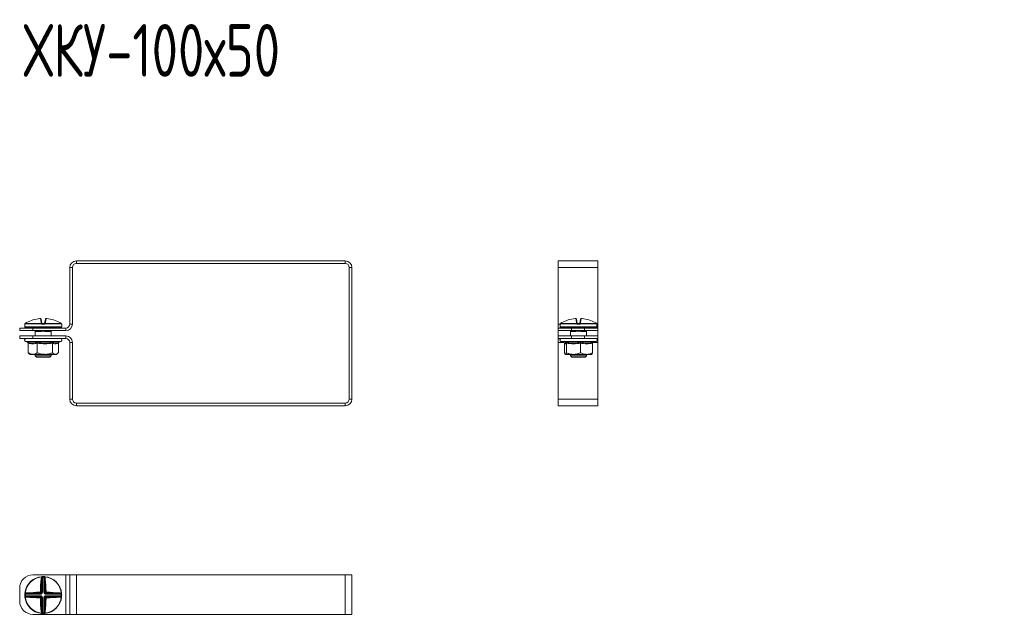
# Model space of a CAD drawing. Header units: millimetres. Extents: x -3 to 1620, y -915 to 295.
# Tile 2 of 11: x -2 to 372, y -615 to -389. Entities that reach past the tile are written whole.
import ezdxf

# ---------------------------------------------------------------- set-up
doc = ezdxf.new("R2010")
doc.units = ezdxf.units.MM
doc.styles.add('SLDTEXTSTYLE0', font='TXT', dxfattribs={"width": 0.7, "bigfont": 'bigfont'})

msp = doc.modelspace()

# ---------------------------------------------------------------- linework, layer by layer
at = {"color": 7, "linetype": 'Continuous', "lineweight": 15}
for p, q in [((19.62, -480.45), (19.62, -481.45)), ((19.62, -480.45), (121.62, -480.45)), ((19.62, -481.45), (121.62, -481.45)), ((121.62, -481.45), (121.62, -480.45)), ((217.42, -480.45), (202.42, -480.45)), ((202.42, -482.95), (202.42, -480.45)), ((217.42, -482.95), (217.42, -480.45)), ((17.12, -504.45), (17.12, -482.95)), ((18.12, -482.95), (17.12, -482.95)), ((18.12, -504.45), (18.12, -482.95)), ((124.12, -482.95), (123.12, -482.95)), ((123.12, -482.95), (123.12, -532.95)), ((124.12, -482.95), (124.12, -532.95)), ((217.42, -482.95), (202.42, -482.95)), ((202.42, -504.45), (202.42, -482.95)), ((217.42, -504.45), (217.42, -482.95)), ((6.25, -503.91), (5.99, -502.4)), ((6.25, -502.6), (6.51, -504.08)), ((7.59, -504.08), (7.85, -502.6)), ((8.11, -502.4), (7.85, -503.91)), ((209.3, -503.91), (209.03, -502.4)), ((209.3, -502.6), (209.56, -504.08)), ((210.63, -504.08), (210.89, -502.6)), ((211.16, -502.4), (210.89, -503.91)), ((-1.88, -506.95), (-1.88, -505.95)), ((-1.88, -505.95), (3.12, -505.95)), ((3.12, -506.95), (-1.88, -506.95)), ((0.05, -504.54), (0.05, -505.54)), ((0.08, -504.4), (0.08, -504.4)), ((0.08, -504.4), (0.08, -504.4)), ((6.42, -504.43), (0.08, -504.43)), ((0.2, -504.21), (0.2, -504.22)), ((0.2, -504.22), (6.43, -504.22)), ((13.8, -505.79), (0.3, -505.79)), ((3.12, -505.95), (3.12, -506.95)), ((3.12, -505.95), (15.62, -505.95)), ((3.12, -506.95), (15.62, -506.95)), ((4.05, -507.14), (4.05, -508.95)), ((4.09, -505.95), (4.09, -505.79)), ((6.01, -507.24), (4.23, -507.24)), ((5.24, -506.99), (4.35, -506.99)), ((5.44, -506.99), (5.24, -506.99)), ((7.35, -504.54), (6.75, -504.54)), ((6.76, -504.29), (7.34, -504.29)), ((7.66, -504.22), (13.9, -504.22)), ((14.02, -504.43), (7.68, -504.43)), ((9.87, -507.24), (8.09, -507.24)), ((9.75, -506.99), (8.86, -506.99)), ((10.01, -505.95), (10.01, -505.79)), ((10.05, -508.95), (10.05, -507.14)), ((13.9, -504.22), (13.9, -504.21)), ((14.02, -504.4), (14.02, -504.43)), ((14.05, -505.54), (14.05, -504.54)), ((15.62, -506.95), (15.62, -505.95)), ((17.12, -504.45), (18.12, -504.45)), ((202.42, -505.95), (202.42, -504.45)), ((202.42, -506.95), (202.42, -505.95)), ((202.42, -505.95), (207.42, -505.95)), ((207.42, -506.95), (202.42, -506.95)), ((202.42, -506.95), (202.42, -508.95)), ((203.1, -504.54), (203.1, -505.54)), ((209.47, -504.43), (203.12, -504.43)), ((203.13, -504.4), (203.13, -504.4)), ((203.25, -504.21), (203.24, -504.22)), ((203.24, -504.22), (209.48, -504.22)), ((216.85, -505.79), (203.35, -505.79)), ((207.1, -507.14), (207.1, -508.95)), ((207.14, -505.79), (207.14, -505.95)), ((209.06, -507.24), (207.28, -507.24)), ((208.29, -506.99), (207.4, -506.99)), ((207.42, -505.95), (207.42, -506.95)), ((212.42, -505.95), (207.42, -505.95)), ((212.42, -506.95), (207.42, -506.95)), ((208.49, -506.99), (208.29, -506.99)), ((210.4, -504.54), (209.8, -504.54)), ((209.81, -504.29), (210.39, -504.29)), ((210.71, -504.22), (216.95, -504.22)), ((217.07, -504.43), (210.72, -504.43)), ((212.91, -507.24), (211.13, -507.24)), ((212.8, -506.99), (211.91, -506.99)), ((212.42, -506.95), (212.42, -505.95)), ((212.42, -505.95), (217.42, -505.95)), ((217.42, -506.95), (212.42, -506.95)), ((213.05, -505.79), (213.05, -505.95)), ((213.1, -508.95), (213.1, -507.14)), ((216.95, -504.22), (216.94, -504.21)), ((217.07, -504.4), (217.07, -504.43)), ((217.1, -505.54), (217.1, -504.54)), ((217.42, -505.95), (217.42, -504.45)), ((217.42, -505.95), (217.42, -506.95)), ((217.42, -506.95), (217.42, -508.95)), ((-1.88, -509.95), (-1.88, -508.95)), ((-1.88, -508.95), (3.12, -508.95)), ((3.12, -509.95), (-1.88, -509.95)), ((0.32, -511.05), (1.13, -511.35)), ((3.12, -508.95), (3.12, -509.95)), ((15.62, -508.95), (3.12, -508.95)), ((15.62, -509.95), (3.12, -509.95)), ((12.75, -511.43), (13.78, -511.05)), ((15.62, -509.95), (15.62, -508.95)), ((17.12, -532.95), (17.12, -511.45)), ((18.12, -511.45), (17.12, -511.45)), ((18.12, -532.95), (18.12, -511.45)), ((202.42, -509.95), (202.42, -508.95)), ((202.42, -508.95), (207.42, -508.95)), ((207.42, -509.95), (202.42, -509.95)), ((202.42, -511.45), (202.42, -509.95)), ((202.42, -532.95), (202.42, -511.45)), ((203.37, -511.05), (204.82, -511.58)), ((204.76, -511.56), (204.78, -511.67)), ((207.42, -508.95), (207.42, -509.95)), ((212.42, -508.95), (207.42, -508.95)), ((212.42, -509.95), (207.42, -509.95)), ((212.42, -509.95), (212.42, -508.95)), ((212.42, -508.95), (217.42, -508.95)), ((217.42, -509.95), (212.42, -509.95)), ((215.43, -511.56), (216.82, -511.05)), ((217.42, -508.95), (217.42, -509.95)), ((217.42, -511.45), (217.42, -509.95)), ((217.42, -532.95), (217.42, -511.45)), ((1.32, -511.67), (1.32, -515.35)), ((4.8, -511.67), (4.8, -515.35)), ((10.53, -511.67), (10.53, -515.35)), ((12.78, -511.67), (12.78, -515.35)), ((204.78, -511.67), (204.78, -515.35)), ((205.49, -511.67), (205.49, -515.35)), ((210.8, -511.67), (210.8, -515.35)), ((215.41, -511.67), (215.41, -515.35)), ((1.62, -515.62), (2.05, -515.95)), ((2.05, -515.95), (3.06, -515.95)), ((3.06, -515.95), (7.66, -515.95)), ((4.05, -515.95), (4.05, -516.49)), ((4.05, -516.49), (4.55, -516.99)), ((4.05, -516.49), (10.05, -516.49)), ((9.55, -516.99), (4.55, -516.99)), ((7.66, -515.95), (11.65, -515.95)), ((9.55, -516.99), (10.05, -516.49)), ((10.05, -516.49), (10.05, -515.95)), ((11.65, -515.95), (12.05, -515.95)), ((12.05, -515.95), (12.48, -515.62)), ((208.14, -515.95), (205.13, -515.95)), ((207.1, -515.95), (207.1, -516.49)), ((207.1, -516.49), (207.6, -516.99)), ((207.1, -516.49), (213.1, -516.49)), ((212.6, -516.99), (207.6, -516.99)), ((208.14, -515.95), (213.11, -515.95)), ((212.6, -516.99), (213.1, -516.49)), ((213.1, -516.49), (213.1, -515.95)), ((213.11, -515.95), (215.1, -515.95)), ((17.12, -532.95), (18.12, -532.95)), ((123.12, -532.95), (124.12, -532.95)), ((217.42, -532.95), (202.42, -532.95)), ((202.42, -535.45), (202.42, -532.95)), ((217.42, -535.45), (217.42, -532.95)), ((19.62, -534.45), (19.62, -535.45)), ((121.62, -534.45), (19.62, -534.45)), ((121.62, -535.45), (19.62, -535.45)), ((121.62, -535.45), (121.62, -534.45)), ((217.42, -535.45), (202.42, -535.45)), ((3.12, -599.67), (15.62, -599.67)), ((6.42, -600.37), (6.43, -600.49)), ((6.51, -606.31), (6.51, -601.17)), ((6.75, -600.35), (6.76, -600.6)), ((6.76, -600.6), (6.76, -606.31)), ((7.35, -600.35), (7.34, -600.6)), ((7.34, -606.31), (7.34, -600.6)), ((7.59, -601.17), (7.59, -606.31)), ((7.68, -600.37), (7.66, -600.49)), ((15.62, -614.67), (15.62, -599.67)), ((15.62, -599.67), (17.12, -599.67)), ((17.12, -614.67), (17.12, -599.67)), ((17.12, -599.67), (19.62, -599.67)), ((19.62, -614.67), (19.62, -599.67)), ((19.62, -599.67), (121.62, -599.67)), ((121.62, -614.67), (121.62, -599.67)), ((121.62, -599.67), (124.12, -599.67)), ((124.12, -614.67), (124.12, -599.67)), ((-1.88, -609.67), (-1.88, -604.67)), ((0.31, -607.05), (0.06, -607.04)), ((0.31, -607.63), (0.06, -607.64)), ((0.08, -606.72), (0.2, -606.73)), ((0.08, -607.97), (0.2, -607.96)), ((6.02, -607.05), (0.31, -607.05)), ((0.31, -607.63), (6.02, -607.63)), ((0.88, -606.81), (6.02, -606.81)), ((6.02, -607.88), (0.88, -607.88)), ((6.02, -606.81), (5.76, -606.54)), ((5.76, -608.14), (6.02, -607.88)), ((6.02, -606.81), (6.02, -607.05)), ((6.02, -607.88), (6.02, -607.63)), ((6.25, -606.05), (6.51, -606.31)), ((6.51, -608.37), (6.25, -608.63)), ((6.51, -606.31), (6.76, -606.31)), ((6.51, -613.52), (6.51, -608.37)), ((6.51, -608.37), (6.76, -608.37)), ((6.76, -608.37), (6.76, -614.09)), ((7.59, -606.31), (7.34, -606.31)), ((7.34, -608.37), (7.59, -608.37)), ((7.34, -614.09), (7.34, -608.37)), ((7.59, -606.31), (7.85, -606.05)), ((7.85, -608.63), (7.59, -608.37)), ((7.59, -608.37), (7.59, -613.52)), ((8.34, -606.54), (8.08, -606.81)), ((8.08, -606.81), (13.22, -606.81)), ((8.08, -606.81), (8.08, -607.05)), ((13.79, -607.05), (8.08, -607.05)), ((8.08, -607.63), (8.08, -607.88)), ((8.08, -607.63), (13.79, -607.63)), ((8.08, -607.88), (8.34, -608.14)), ((13.22, -607.88), (8.08, -607.88)), ((14.04, -607.04), (13.79, -607.05)), ((14.04, -607.64), (13.79, -607.63)), ((14.02, -606.72), (13.9, -606.73)), ((14.02, -607.97), (13.9, -607.96)), ((3.12, -614.67), (15.62, -614.67)), ((6.42, -614.31), (6.43, -614.19)), ((6.76, -614.09), (6.75, -614.34)), ((7.34, -614.09), (7.35, -614.34)), ((7.68, -614.31), (7.66, -614.19)), ((15.62, -614.67), (17.12, -614.67)), ((17.12, -614.67), (19.62, -614.67)), ((19.62, -614.67), (121.62, -614.67)), ((121.62, -614.67), (124.12, -614.67))]:
    msp.add_line(p, q, dxfattribs=at)
at = {"color": 8, "linetype": 'Continuous', "lineweight": 15}
for p, q in [((0.06, -504.54), (0.05, -504.54)), ((0.05, -505.54), (14.05, -505.54)), ((0.08, -504.43), (0.08, -504.4)), ((4.27, -507), (4.13, -507.03)), ((4.35, -506.99), (4.35, -506.95)), ((5.24, -506.99), (5.24, -506.95)), ((8.86, -506.99), (8.86, -506.95)), ((9.75, -506.99), (9.75, -506.95)), ((14.05, -504.54), (14.04, -504.54)), ((203.11, -504.45), (202.42, -504.45)), ((203.1, -504.54), (203.1, -504.54)), ((203.1, -505.54), (217.1, -505.54)), ((203.12, -504.43), (203.13, -504.4)), ((207.32, -507), (207.18, -507.03)), ((207.4, -506.95), (207.4, -506.99)), ((208.29, -506.95), (208.29, -506.99)), ((211.91, -506.95), (211.91, -506.99)), ((212.8, -506.95), (212.8, -506.99)), ((217.42, -504.45), (217.08, -504.45)), ((217.1, -504.54), (217.09, -504.54)), ((13.78, -511.05), (0.32, -511.05)), ((204.47, -511.45), (202.42, -511.45)), ((207.47, -511.05), (203.37, -511.05)), ((216.82, -511.05), (207.47, -511.05)), ((217.42, -511.45), (215.72, -511.45))]:
    msp.add_line(p, q, dxfattribs=at)
at = {"color": 8, "linetype": 'Continuous', "lineweight": 15, "flags": 128}
for points in [[(14.04, -504.54), (14.04, -504.49), (14.03, -504.45)], [(203.1, -504.54), (203.11, -504.49), (203.12, -504.45)], [(217.08, -504.46), (217.09, -504.49), (217.09, -504.54)]]:
    msp.add_lwpolyline(points, dxfattribs=at)
at = {"color": 7, "linetype": 'Continuous', "lineweight": 15, "flags": 128}
for points in [[(6.42, -600.37), (6.46, -600.37), (6.49, -600.38), (6.52, -600.41), (6.54, -600.44), (6.57, -600.48), (6.58, -600.52), (6.6, -600.57), (6.6, -600.62)], [(7.5, -600.62), (7.5, -600.57), (7.51, -600.52), (7.53, -600.48), (7.56, -600.44), (7.58, -600.41), (7.61, -600.38), (7.64, -600.37), (7.68, -600.37)], [(0.33, -606.9), (0.28, -606.89), (0.23, -606.88), (0.18, -606.86), (0.15, -606.84), (0.11, -606.81), (0.09, -606.78), (0.08, -606.75), (0.08, -606.72)], [(0.08, -607.97), (0.08, -607.94), (0.09, -607.9), (0.11, -607.87), (0.15, -607.85), (0.18, -607.82), (0.23, -607.81), (0.28, -607.79), (0.33, -607.79)], [(14.02, -606.72), (14.02, -606.75), (14.01, -606.78), (13.98, -606.81), (13.95, -606.84), (13.92, -606.86), (13.87, -606.88), (13.82, -606.89), (13.77, -606.9)], [(13.77, -607.79), (13.82, -607.79), (13.87, -607.81), (13.92, -607.82), (13.95, -607.85), (13.98, -607.87), (14.01, -607.9), (14.02, -607.94), (14.02, -607.97)], [(6.6, -614.06), (6.6, -614.12), (6.58, -614.16), (6.57, -614.21), (6.54, -614.25), (6.52, -614.28), (6.49, -614.3), (6.46, -614.31), (6.42, -614.31)], [(7.68, -614.31), (7.64, -614.31), (7.61, -614.3), (7.58, -614.28), (7.56, -614.25), (7.53, -614.21), (7.51, -614.16), (7.5, -614.12), (7.5, -614.06)]]:
    msp.add_lwpolyline(points, dxfattribs=at)
at = {"color": 7, "linetype": 'Continuous', "lineweight": 15}
for centre, radius, start, end in [((19.62, -482.95), 2.5, 90, 180), ((19.62, -482.95), 1.5, 90, 180), ((121.62, -482.95), 2.5, 0, 90), ((121.62, -482.95), 1.5, 0, 90), ((7.04, -515.67), 13.34, 95.6166, 118.1057), ((6.01, -502.65), 0.249, 10.1256, 94.8135), ((6.29, -504.14), 0.233, 13.4875, 98.5562), ((7.81, -504.14), 0.233, 81.4438, 166.5125), ((8.09, -502.65), 0.249, 85.1865, 169.8744), ((7.06, -515.67), 13.34, 61.8943, 84.3834), ((210.09, -515.67), 13.34, 95.6166, 118.1057), ((209.05, -502.65), 0.249, 10.1256, 94.8135), ((209.33, -504.14), 0.233, 13.4875, 98.5562), ((210.86, -504.14), 0.233, 81.4438, 166.5125), ((211.14, -502.65), 0.249, 85.1865, 169.8744), ((210.11, -515.67), 13.34, 61.8943, 84.3834), ((0.3, -504.54), 0.25, 155.8194, 180), ((0.3, -505.54), 0.25, 180, 270), ((0.33, -504.43), 0.25, 119.5448, 173.6267), ((0.33, -504.43), 0.25, 121.4361, 180.0408), ((3.39, -506.04), 0.25, 20, 90), ((4.45, -506.77), 0.5, 201.8729, 211.2921), ((3.98, -507.24), 0.255, 359.4837, 53.1431), ((4.35, -506.49), 0.5, 248.2779, 270), ((5.52, -507.22), 0.492, 358.0268, 22.6031), ((8.11, -504.41), 1.69, 173.4928, 180.7494), ((7.23, -504.99), 0.978, 129.6677, 145.2136), ((6.5, -504.37), 0.172, 54.2052, 113.0531), ((8.21, -504.48), 1.46, 172.6321, 182.4439), ((5.89, -504.48), 1.46, 357.5561, 7.3679), ((7.6, -504.37), 0.172, 66.9469, 125.7948), ((6.87, -504.99), 0.978, 34.7864, 50.3323), ((5.99, -504.41), 1.69, 359.2506, 6.5072), ((8.58, -507.22), 0.492, 157.3969, 181.9732), ((9.75, -506.49), 0.5, 270, 291.7221), ((10.12, -507.24), 0.255, 126.8569, 180.5163), ((9.65, -506.77), 0.5, 328.6935, 338.1271), ((10.71, -506.04), 0.25, 90, 160), ((13.8, -505.54), 0.25, 270, 0), ((13.77, -504.43), 0.25, 6.3733, 60.4552), ((13.77, -504.43), 0.25, 359.9592, 58.5639), ((13.8, -504.54), 0.25, 0, 25.4273), ((15.62, -504.45), 1.5, 270, 0), ((15.62, -504.45), 2.5, 270, 0), ((203.35, -504.54), 0.25, 155.8194, 180), ((203.35, -505.54), 0.25, 180, 270), ((203.37, -504.43), 0.25, 121.4361, 180.0408), ((203.37, -504.43), 0.25, 119.5448, 173.6267), ((206.43, -506.04), 0.25, 20, 90), ((207.5, -506.77), 0.5, 201.8729, 211.2921), ((207.03, -507.24), 0.255, 359.4837, 53.1431), ((207.4, -506.49), 0.5, 248.2779, 270), ((208.57, -507.22), 0.492, 358.0268, 22.6031), ((211.16, -504.41), 1.69, 173.4928, 180.7494), ((210.27, -504.99), 0.978, 129.6677, 145.2136), ((209.55, -504.37), 0.172, 54.2052, 113.0531), ((211.26, -504.48), 1.46, 172.6321, 182.4439), ((208.94, -504.48), 1.46, 357.5561, 7.3679), ((210.64, -504.37), 0.172, 66.9469, 125.7948), ((209.92, -504.99), 0.978, 34.7864, 50.3323), ((209.03, -504.41), 1.69, 359.2506, 6.5072), ((211.63, -507.22), 0.492, 157.3969, 181.9732), ((212.8, -506.49), 0.5, 270, 291.7221), ((213.17, -507.24), 0.255, 126.8569, 180.5163), ((212.7, -506.77), 0.5, 328.6935, 338.1271), ((213.76, -506.04), 0.25, 90, 160), ((216.85, -505.54), 0.25, 270, 0), ((216.82, -504.43), 0.25, 6.3733, 60.4552), ((216.82, -504.43), 0.25, 359.9592, 58.5639), ((216.85, -504.54), 0.25, 0, 25.4273), ((0.52, -510.52), 0.567, 90, 250), ((13.58, -510.52), 0.567, 290, 90), ((15.62, -511.45), 2.5, 0, 90), ((15.62, -511.45), 1.5, 0, 90), ((203.56, -510.52), 0.567, 90, 250), ((216.63, -510.52), 0.567, 290, 90), ((19.62, -532.95), 2.5, 180, 270), ((19.62, -532.95), 1.5, 180, 270), ((121.62, -532.95), 2.5, 270, 0), ((121.62, -532.95), 1.5, 270, 0), ((3.12, -604.67), 5, 90, 180), ((7.05, -607.34), 7, 95.1288, 174.8712), ((7.05, -607.34), 6.88, 95.1288, 174.8712), ((71.81, -607.05), 65.83, 174.7706, 179.1113), ((6.28, -601.34), 0.293, 36.1898, 94.9248), ((70.83, -607.05), 64.59, 174.7706, 179.1113), ((6.18, -600.99), 0.561, 41.5527, 63.3516), ((7.05, -607.34), 7, 87.5357, 92.4643), ((7.05, -607.34), 6.75, 87.5357, 92.4643), ((7.92, -600.99), 0.561, 116.6484, 138.4473), ((7.82, -601.34), 0.293, 85.0752, 143.8102), ((-56.73, -607.05), 64.59, 0.8887, 5.2294), ((7.05, -607.34), 6.88, 5.1288, 84.8712), ((7.05, -607.34), 7, 5.1288, 84.8712), ((-57.71, -607.05), 65.83, 0.8887, 5.2294), ((7.05, -607.34), 7, 177.5357, 182.4643), ((7.05, -607.34), 7, 185.1288, 264.8712), ((0.7, -606.48), 0.561, 206.6484, 228.4473), ((0.7, -608.21), 0.561, 131.5527, 153.3516), ((7.05, -607.34), 6.88, 185.1288, 264.8712), ((7.05, -607.34), 6.75, 177.5357, 182.4643), ((6.76, -672.1), 65.83, 90.8887, 95.2294), ((1.05, -606.57), 0.293, 175.0752, 233.8102), ((1.05, -608.11), 0.293, 126.1898, 184.9248), ((6.76, -542.59), 65.83, 264.7706, 269.1113), ((6.76, -671.12), 64.59, 90.8887, 95.2294), ((6.76, -543.56), 64.59, 264.7706, 269.1113), ((6.74, -606.32), 1.01, 177.6972, 192.9472), ((6.74, -608.37), 1.01, 167.0528, 182.3028), ((6.03, -607.03), 1.01, 77.0528, 92.3028), ((6.03, -607.65), 1.01, 267.6972, 282.9472), ((71.81, -607.64), 65.83, 180.8887, 185.2294), ((70.83, -607.63), 64.59, 180.8887, 185.2294), ((-56.73, -607.63), 64.59, 354.7706, 359.1113), ((7.05, -607.34), 6.88, 275.1288, 354.8712), ((7.05, -607.34), 7, 275.1288, 354.8712), ((8.07, -607.03), 1.01, 87.6972, 102.9472), ((8.07, -607.65), 1.01, 257.0528, 272.3028), ((-57.71, -607.64), 65.83, 354.7706, 359.1113), ((7.36, -606.32), 1.01, 347.0528, 2.3028), ((7.34, -671.12), 64.59, 84.7706, 89.1113), ((7.34, -543.56), 64.59, 270.8887, 275.2294), ((7.36, -608.37), 1.01, 357.6972, 12.9472), ((7.34, -672.1), 65.83, 84.7706, 89.1113), ((7.34, -542.59), 65.83, 270.8887, 275.2294), ((13.05, -606.57), 0.293, 306.1898, 4.9248), ((13.05, -608.11), 0.293, 355.0752, 53.8102), ((13.4, -606.48), 0.561, 311.5527, 333.3516), ((13.4, -608.21), 0.561, 26.6484, 48.4473), ((7.05, -607.34), 6.75, 357.5357, 2.4643), ((7.05, -607.34), 7, 357.5357, 2.4643), ((3.12, -609.67), 5, 180, 270), ((6.28, -613.34), 0.293, 265.0752, 323.8102), ((6.18, -613.69), 0.561, 296.6484, 318.4473), ((7.05, -607.34), 7, 267.5357, 272.4643), ((7.05, -607.34), 6.75, 267.5357, 272.4643), ((7.92, -613.69), 0.561, 221.5527, 243.3516), ((7.82, -613.34), 0.293, 216.1898, 274.9248)]:
    msp.add_arc(centre, radius, start, end, dxfattribs=at)
at = {"color": 8, "linetype": 'Continuous', "lineweight": 15}
for centre, radius, start, end in [((0.31, -504.54), 0.25, 150.9316, 180.0016), ((4.37, -506.63), 0.47, 224.3428, 240.1833), ((4.8, -506.45), 1.31, 333.6544, 337.4682), ((9.3, -506.45), 1.31, 202.5318, 206.3456), ((9.73, -506.63), 0.47, 299.8167, 315.6572), ((207.41, -506.63), 0.47, 224.3428, 240.1833), ((207.85, -506.45), 1.31, 333.6544, 337.4682), ((212.34, -506.45), 1.31, 202.5318, 206.3456), ((212.78, -506.63), 0.47, 299.8167, 315.6572)]:
    msp.add_arc(centre, radius, start, end, dxfattribs=at)
at = {"color": 7, "linetype": 'Continuous', "lineweight": 15}
for centre, major_axis, ratio, start_param, end_param in [((4.19, -506.04), (0.564, -0.091), 0.124069, 1.757057, 3.210607), ((9.91, -506.04), (0.564, 0.091), 0.124069, 6.214171, 7.667721), ((207.23, -506.04), (0.564, -0.091), 0.124069, 1.757057, 3.210607), ((212.96, -506.04), (0.564, 0.091), 0.124069, 6.214171, 7.667721), ((6, -606.29), (0.375, -0.375), 0.942694, 5.512866, 7.053504), ((6, -606.29), (0.547, -0.547), 0.970288, 5.512866, 7.053504), ((6, -608.39), (0.547, 0.547), 0.970288, 5.512866, 7.053504), ((6, -608.39), (0.375, 0.375), 0.942694, 5.512866, 7.053504), ((8.1, -606.29), (-0.547, -0.547), 0.970288, 5.512866, 7.053504), ((8.1, -608.39), (-0.547, 0.547), 0.970288, 5.512866, 7.053504), ((8.1, -606.29), (0.375, 0.375), 0.942694, 2.371274, 3.911912), ((8.1, -608.39), (0.375, -0.375), 0.942694, 2.371274, 3.911912)]:
    msp.add_ellipse(centre, major_axis=major_axis, ratio=ratio, start_param=start_param, end_param=end_param, dxfattribs=at)
for points, knots in [([(0.76, -503.91), (0.6, -503.99), (0.41, -504.1), (0.24, -504.19), (0.2, -504.22)], [0, 0, 0, 0, 0.7708973, 1, 1, 1, 1]), ([(6.25, -502.59), (6.25, -502.58), (6.24, -502.55), (6.21, -502.49), (6.16, -502.44), (6.11, -502.41), (6.06, -502.4), (6.01, -502.39), (5.95, -502.38), (5.86, -502.39), (5.77, -502.39), (5.73, -502.4), (5.72, -502.4)], [0, 0, 0, 0, 0.044515, 0.162304, 0.259925, 0.345679, 0.422929, 0.498828, 0.607539, 0.804362, 0.9653, 1, 1, 1, 1]), ([(5.99, -502.4), (5.98, -502.4), (5.98, -502.39), (5.93, -502.39), (5.87, -502.39), (5.8, -502.39), (5.75, -502.4), (5.74, -502.4)], [0, 0, 0, 0, 0.218399, 0.436827, 0.654626, 0.872181, 1, 1, 1, 1]), ([(6.43, -504.22), (6.41, -504.19), (6.3, -504.1), (6.27, -503.99), (6.25, -503.91)], [0, 0, 0, 0, 0.2291027, 1, 1, 1, 1]), ([(6.51, -504.08), (6.52, -504.12), (6.54, -504.17), (6.59, -504.22), (6.6, -504.23)], [0, 0, 0, 0, 0.781937, 1, 1, 1, 1]), ([(7.5, -504.23), (7.51, -504.22), (7.56, -504.17), (7.58, -504.12), (7.59, -504.08)], [0, 0, 0, 0, 0.218063, 1, 1, 1, 1]), ([(7.85, -503.91), (7.82, -503.99), (7.8, -504.1), (7.69, -504.19), (7.66, -504.22)], [0, 0, 0, 0, 0.7708973, 1, 1, 1, 1]), ([(8.36, -502.4), (8.35, -502.4), (8.3, -502.39), (8.21, -502.39), (8.12, -502.39), (8.04, -502.39), (7.96, -502.43), (7.9, -502.48), (7.86, -502.54), (7.85, -502.59), (7.85, -502.6)], [0, 0, 0, 0, 0.062897, 0.229982, 0.413818, 0.588471, 0.685154, 0.795853, 0.923356, 1, 1, 1, 1]), ([(8.36, -502.4), (8.34, -502.4), (8.28, -502.39), (8.2, -502.39), (8.15, -502.39), (8.12, -502.39), (8.11, -502.4), (8.11, -502.4)], [0, 0, 0, 0, 0.218399, 0.436827, 0.654626, 0.872181, 1, 1, 1, 1]), ([(13.9, -504.22), (13.86, -504.19), (13.69, -504.1), (13.5, -503.99), (13.34, -503.91)], [0, 0, 0, 0, 0.229103, 1, 1, 1, 1]), ([(203.8, -503.91), (203.65, -503.99), (203.45, -504.1), (203.28, -504.19), (203.24, -504.22)], [0, 0, 0, 0, 0.770897, 1, 1, 1, 1]), ([(209.29, -502.59), (209.29, -502.58), (209.29, -502.55), (209.25, -502.49), (209.21, -502.44), (209.16, -502.41), (209.11, -502.4), (209.06, -502.39), (209, -502.38), (208.91, -502.39), (208.82, -502.39), (208.78, -502.4), (208.77, -502.4)], [0, 0, 0, 0, 0.044748, 0.162508, 0.260105, 0.345839, 0.42307, 0.49895, 0.607635, 0.80441, 0.965308, 1, 1, 1, 1]), ([(209.03, -502.4), (209.03, -502.4), (209.02, -502.39), (208.98, -502.39), (208.91, -502.39), (208.84, -502.39), (208.8, -502.4), (208.78, -502.4)], [0, 0, 0, 0, 0.218399, 0.436827, 0.654626, 0.872181, 1, 1, 1, 1]), ([(209.48, -504.22), (209.46, -504.19), (209.35, -504.1), (209.32, -503.99), (209.3, -503.91)], [0, 0, 0, 0, 0.229103, 1, 1, 1, 1]), ([(209.56, -504.08), (209.57, -504.12), (209.58, -504.17), (209.64, -504.22), (209.65, -504.23)], [0, 0, 0, 0, 0.781937, 1, 1, 1, 1]), ([(210.54, -504.23), (210.56, -504.22), (210.61, -504.17), (210.62, -504.12), (210.63, -504.08)], [0, 0, 0, 0, 0.218063, 1, 1, 1, 1]), ([(210.89, -503.91), (210.87, -503.99), (210.84, -504.1), (210.74, -504.19), (210.71, -504.22)], [0, 0, 0, 0, 0.7708973, 1, 1, 1, 1]), ([(211.41, -502.4), (211.4, -502.4), (211.34, -502.39), (211.25, -502.39), (211.16, -502.39), (211.09, -502.39), (211.01, -502.43), (210.95, -502.48), (210.91, -502.54), (210.9, -502.59), (210.9, -502.6)], [0, 0, 0, 0, 0.062897, 0.229982, 0.413818, 0.588471, 0.685154, 0.795853, 0.923356, 1, 1, 1, 1]), ([(211.41, -502.4), (211.38, -502.4), (211.33, -502.39), (211.25, -502.39), (211.19, -502.39), (211.17, -502.39), (211.16, -502.4), (211.16, -502.4)], [0, 0, 0, 0, 0.218399, 0.436827, 0.654626, 0.872181, 1, 1, 1, 1]), ([(216.95, -504.22), (216.91, -504.19), (216.74, -504.1), (216.54, -503.99), (216.39, -503.91)], [0, 0, 0, 0, 0.2291027, 1, 1, 1, 1]), ([(0.08, -504.43), (0.08, -504.43), (0.07, -504.46), (0.07, -504.52), (0.06, -504.53), (0.06, -504.54)], [0, 0, 0, 0, 0.003073, 0.499692, 1, 1, 1, 1]), ([(0.08, -504.4), (0.08, -504.41), (0.07, -504.44), (0.07, -504.46), (0.07, -504.46), (0.07, -504.46)], [0, 0, 0, 0, 0.32855, 0.783927, 1, 1, 1, 1]), ([(4.02, -507.03), (4.03, -507.04), (4.04, -507.07), (4.05, -507.11), (4.05, -507.14), (4.05, -507.14)], [0, 0, 0, 0, 0.387434, 0.968157, 1, 1, 1, 1]), ([(8.12, -507.03), (7.96, -507.03), (7.53, -507.04), (6.8, -507.01), (6.25, -507.03), (5.98, -507.03)], [0, 0, 0, 0, 0.232421, 0.610897, 1, 1, 1, 1]), ([(8.09, -507.24), (8.03, -507.24), (7.9, -507.23), (7.7, -507.21), (7.49, -507.18), (7.27, -507.15), (7.04, -507.13), (6.81, -507.15), (6.57, -507.18), (6.3, -507.23), (6.11, -507.23), (6.01, -507.24)], [0, 0, 0, 0, 0.084982, 0.188194, 0.292085, 0.397364, 0.503648, 0.610192, 0.717991, 0.85811, 1, 1, 1, 1]), ([(6.75, -504.54), (6.69, -504.53), (6.57, -504.52), (6.47, -504.46), (6.42, -504.43), (6.42, -504.43)], [0, 0, 0, 0, 0.500308, 0.996927, 1, 1, 1, 1]), ([(6.6, -504.23), (6.6, -504.23), (6.63, -504.25), (6.68, -504.28), (6.73, -504.29), (6.76, -504.29)], [0, 0, 0, 0, 0.003106, 0.502169, 1, 1, 1, 1]), ([(7.34, -504.29), (7.37, -504.29), (7.43, -504.28), (7.47, -504.25), (7.5, -504.23)], [0, 0, 0, 0, 0.497853, 1, 1, 1, 1]), ([(7.68, -504.43), (7.68, -504.43), (7.63, -504.46), (7.53, -504.52), (7.41, -504.53), (7.35, -504.54)], [0, 0, 0, 0, 0.003073, 0.499692, 1, 1, 1, 1]), ([(8.86, -506.99), (8.84, -506.99), (8.6, -506.99), (8.35, -507.01), (8.12, -507.03)], [0, 0, 0, 0, 0.099322, 1, 1, 1, 1]), ([(10.05, -507.14), (10.05, -507.14), (10.05, -507.12), (10.05, -507.09), (10.06, -507.05), (10.07, -507.03), (10.08, -507.03)], [0, 0, 0, 0, 0.019988, 0.437003, 0.774797, 1, 1, 1, 1]), ([(14.03, -504.47), (14.03, -504.47), (14.03, -504.47), (14.03, -504.45), (14.02, -504.43), (14.02, -504.4), (14.02, -504.39)], [0, 0, 0, 0, 0.037481, 0.311047, 0.753835, 1, 1, 1, 1]), ([(14.04, -504.54), (14.04, -504.53), (14.03, -504.52), (14.03, -504.46), (14.02, -504.43), (14.02, -504.43)], [0, 0, 0, 0, 0.500308, 0.996927, 1, 1, 1, 1]), ([(203.12, -504.43), (203.12, -504.43), (203.12, -504.46), (203.11, -504.52), (203.11, -504.53), (203.1, -504.54)], [0, 0, 0, 0, 0.003073, 0.499692, 1, 1, 1, 1]), ([(203.13, -504.4), (203.12, -504.41), (203.12, -504.44), (203.12, -504.46), (203.12, -504.46), (203.12, -504.46)], [0, 0, 0, 0, 0.32855, 0.783927, 1, 1, 1, 1]), ([(207.07, -507.03), (207.08, -507.04), (207.09, -507.07), (207.1, -507.11), (207.1, -507.14), (207.1, -507.14)], [0, 0, 0, 0, 0.3882381, 0.9701666, 1, 1, 1, 1]), ([(211.17, -507.03), (211.01, -507.03), (210.57, -507.04), (209.85, -507.01), (209.3, -507.03), (209.02, -507.03)], [0, 0, 0, 0, 0.2324207, 0.6108969, 1, 1, 1, 1]), ([(211.13, -507.24), (211.08, -507.24), (210.88, -507.23), (210.53, -507.17), (210.09, -507.12), (209.59, -507.19), (209.25, -507.22), (209.06, -507.24)], [0, 0, 0, 0, 0.085087, 0.292288, 0.503826, 0.718152, 1, 1, 1, 1]), ([(209.8, -504.54), (209.74, -504.53), (209.62, -504.52), (209.52, -504.46), (209.47, -504.43), (209.47, -504.43)], [0, 0, 0, 0, 0.500308, 0.996927, 1, 1, 1, 1]), ([(209.65, -504.23), (209.65, -504.23), (209.67, -504.25), (209.72, -504.28), (209.78, -504.29), (209.81, -504.29)], [0, 0, 0, 0, 0.003106, 0.502169, 1, 1, 1, 1]), ([(210.39, -504.29), (210.42, -504.29), (210.47, -504.28), (210.52, -504.25), (210.54, -504.23)], [0, 0, 0, 0, 0.497853, 1, 1, 1, 1]), ([(210.72, -504.43), (210.72, -504.43), (210.68, -504.46), (210.57, -504.52), (210.46, -504.53), (210.4, -504.54)], [0, 0, 0, 0, 0.003073, 0.499692, 1, 1, 1, 1]), ([(211.91, -506.99), (211.88, -506.99), (211.64, -506.99), (211.39, -507.01), (211.17, -507.03)], [0, 0, 0, 0, 0.099322, 1, 1, 1, 1]), ([(213.1, -507.14), (213.1, -507.14), (213.09, -507.12), (213.1, -507.09), (213.11, -507.05), (213.12, -507.03), (213.12, -507.03)], [0, 0, 0, 0, 0.017853, 0.435776, 0.774306, 1, 1, 1, 1]), ([(217.08, -504.47), (217.08, -504.47), (217.08, -504.47), (217.08, -504.45), (217.07, -504.43), (217.07, -504.4), (217.07, -504.39)], [0, 0, 0, 0, 0.037481, 0.311047, 0.753835, 1, 1, 1, 1]), ([(217.09, -504.54), (217.09, -504.53), (217.08, -504.52), (217.07, -504.46), (217.07, -504.43), (217.07, -504.43)], [0, 0, 0, 0, 0.500308, 0.996927, 1, 1, 1, 1]), ([(1.03, -511.29), (1.17, -511.34), (1.61, -511.46), (2.33, -511.59), (3.17, -511.61), (3.95, -511.5), (4.44, -511.36), (4.68, -511.29)], [0, 0, 0, 0, 0.1179875, 0.3541329, 0.5923261, 0.7955953, 1, 1, 1, 1]), ([(1.32, -511.67), (1.32, -511.63), (1.31, -511.55), (1.24, -511.44), (1.15, -511.35), (1.07, -511.31), (1.03, -511.29), (1.03, -511.29)], [0, 0, 0, 0, 0.236184, 0.471397, 0.732465, 0.992086, 1, 1, 1, 1]), ([(4.68, -511.29), (4.92, -511.34), (5.62, -511.46), (6.81, -511.59), (8.18, -511.61), (9.48, -511.5), (10.29, -511.36), (10.7, -511.29)], [0, 0, 0, 0, 0.117987, 0.354133, 0.592326, 0.795595, 1, 1, 1, 1]), ([(4.8, -511.67), (4.79, -511.63), (4.79, -511.55), (4.77, -511.44), (4.73, -511.35), (4.7, -511.31), (4.68, -511.29), (4.68, -511.29)], [0, 0, 0, 0, 0.236184, 0.471397, 0.732465, 0.992086, 1, 1, 1, 1]), ([(10.7, -511.29), (10.7, -511.29), (10.68, -511.31), (10.63, -511.35), (10.57, -511.44), (10.53, -511.55), (10.53, -511.63), (10.53, -511.67)], [0, 0, 0, 0, 0.007914, 0.267535, 0.528603, 0.763816, 1, 1, 1, 1]), ([(12.97, -511.35), (12.96, -511.35), (12.92, -511.37), (12.86, -511.44), (12.79, -511.55), (12.78, -511.63), (12.78, -511.67)], [0, 0, 0, 0, 0.055746, 0.3923, 0.695525, 1, 1, 1, 1]), ([(205.25, -511.29), (205.47, -511.34), (206.13, -511.46), (207.24, -511.59), (208.51, -511.61), (209.71, -511.5), (210.46, -511.36), (210.84, -511.29)], [0, 0, 0, 0, 0.117987, 0.354133, 0.592326, 0.795595, 1, 1, 1, 1]), ([(205.49, -511.67), (205.48, -511.63), (205.48, -511.55), (205.43, -511.44), (205.35, -511.35), (205.29, -511.31), (205.25, -511.29), (205.25, -511.29)], [0, 0, 0, 0, 0.236184, 0.471397, 0.732465, 0.992086, 1, 1, 1, 1]), ([(210.8, -511.67), (210.8, -511.63), (210.8, -511.55), (210.81, -511.44), (210.82, -511.35), (210.83, -511.31), (210.84, -511.29), (210.84, -511.29)], [0, 0, 0, 0, 0.236184, 0.471397, 0.732465, 0.992086, 1, 1, 1, 1]), ([(210.84, -511.29), (211.03, -511.34), (211.59, -511.46), (212.54, -511.59), (213.64, -511.61), (214.69, -511.5), (215.35, -511.36), (215.68, -511.29)], [0, 0, 0, 0, 0.117987, 0.354133, 0.592326, 0.795595, 1, 1, 1, 1]), ([(215.41, -511.67), (215.42, -511.63), (215.42, -511.55), (215.48, -511.44), (215.57, -511.35), (215.64, -511.31), (215.68, -511.29), (215.68, -511.29)], [0, 0, 0, 0, 0.236184, 0.471397, 0.732465, 0.992086, 1, 1, 1, 1]), ([(4.8, -511.67), (4.51, -511.74), (3.95, -511.89), (3.08, -511.96), (2.2, -511.89), (1.61, -511.74), (1.32, -511.67)], [0, 0, 0, 0, 0.245251, 0.49213, 0.745021, 1, 1, 1, 1]), ([(1.32, -515.35), (1.57, -515.5), (2.07, -515.79), (2.67, -515.94), (3, -515.95), (3.06, -515.95)], [0, 0, 0, 0, 0.442922, 0.896343, 1, 1, 1, 1]), ([(1.32, -515.35), (1.41, -515.45), (1.51, -515.55), (1.62, -515.62), (1.62, -515.62)], [0, 0, 0, 0, 0.958976, 1, 1, 1, 1]), ([(3.06, -515.95), (3.29, -515.93), (3.77, -515.89), (4.35, -515.63), (4.69, -515.42), (4.8, -515.35)], [0, 0, 0, 0, 0.39547, 0.801975, 1, 1, 1, 1]), ([(10.53, -511.67), (10.06, -511.74), (9.13, -511.89), (7.7, -511.96), (6.24, -511.89), (5.28, -511.74), (4.8, -511.67)], [0, 0, 0, 0, 0.245251, 0.49213, 0.745021, 1, 1, 1, 1]), ([(4.8, -515.35), (5.21, -515.5), (6.04, -515.79), (7.01, -515.94), (7.56, -515.95), (7.66, -515.95)], [0, 0, 0, 0, 0.442922, 0.896343, 1, 1, 1, 1]), ([(7.66, -515.95), (8.05, -515.93), (8.84, -515.89), (9.79, -515.63), (10.34, -515.42), (10.53, -515.35)], [0, 0, 0, 0, 0.39547, 0.801975, 1, 1, 1, 1]), ([(12.78, -511.67), (12.6, -511.74), (12.23, -511.89), (11.67, -511.96), (11.1, -511.89), (10.72, -511.74), (10.53, -511.67)], [0, 0, 0, 0, 0.245251, 0.49213, 0.745021, 1, 1, 1, 1]), ([(10.53, -515.35), (10.62, -515.44), (10.85, -515.66), (11.22, -515.9), (11.51, -515.93), (11.65, -515.95)], [0, 0, 0, 0, 0.2627068, 0.6274922, 1, 1, 1, 1]), ([(11.65, -515.95), (11.71, -515.95), (11.92, -515.94), (12.29, -515.78), (12.61, -515.52), (12.77, -515.37), (12.78, -515.35)], [0, 0, 0, 0, 0.1481542, 0.5520001, 0.9656481, 1, 1, 1, 1]), ([(205.49, -511.67), (205.43, -511.74), (205.31, -511.89), (205.14, -511.96), (204.96, -511.89), (204.84, -511.74), (204.78, -511.67)], [0, 0, 0, 0, 0.245251, 0.49213, 0.745021, 1, 1, 1, 1]), ([(204.78, -515.35), (204.83, -515.5), (204.93, -515.79), (205.05, -515.94), (205.12, -515.95), (205.13, -515.95)], [0, 0, 0, 0, 0.442922, 0.896343, 1, 1, 1, 1]), ([(205.13, -515.95), (205.18, -515.93), (205.28, -515.89), (205.4, -515.63), (205.46, -515.42), (205.49, -515.35)], [0, 0, 0, 0, 0.3954703, 0.8019748, 1, 1, 1, 1]), ([(210.8, -511.67), (210.37, -511.74), (209.5, -511.89), (208.18, -511.96), (206.83, -511.89), (205.94, -511.74), (205.49, -511.67)], [0, 0, 0, 0, 0.245251, 0.49213, 0.745021, 1, 1, 1, 1]), ([(208.14, -515.95), (208.01, -515.95), (207.51, -515.94), (206.64, -515.78), (205.9, -515.52), (205.52, -515.37), (205.49, -515.35)], [0, 0, 0, 0, 0.1481542, 0.5520001, 0.9656481, 1, 1, 1, 1]), ([(210.8, -515.35), (210.58, -515.44), (210.04, -515.66), (209.15, -515.9), (208.48, -515.93), (208.14, -515.95)], [0, 0, 0, 0, 0.262707, 0.627492, 1, 1, 1, 1]), ([(215.41, -511.67), (215.04, -511.74), (214.29, -511.89), (213.13, -511.96), (211.97, -511.89), (211.19, -511.74), (210.8, -511.67)], [0, 0, 0, 0, 0.245251, 0.49213, 0.745021, 1, 1, 1, 1]), ([(210.8, -515.35), (211.13, -515.5), (211.8, -515.79), (212.59, -515.94), (213.03, -515.95), (213.11, -515.95)], [0, 0, 0, 0, 0.442922, 0.896343, 1, 1, 1, 1]), ([(213.11, -515.95), (213.42, -515.93), (214.05, -515.89), (214.82, -515.63), (215.27, -515.42), (215.41, -515.35)], [0, 0, 0, 0, 0.39547, 0.801975, 1, 1, 1, 1]), ([(215.41, -515.35), (215.36, -515.5), (215.26, -515.79), (215.14, -515.94), (215.07, -515.95), (215.06, -515.95)], [0, 0, 0, 0, 0.442922, 0.896343, 1, 1, 1, 1]), ([(6.25, -601.05), (6.27, -600.9), (6.3, -600.7), (6.41, -600.53), (6.43, -600.49)], [0, 0, 0, 0, 0.770897, 1, 1, 1, 1]), ([(6.42, -600.37), (6.42, -600.37), (6.47, -600.37), (6.57, -600.36), (6.69, -600.35), (6.75, -600.35)], [0, 0, 0, 0, 0.003073, 0.499692, 1, 1, 1, 1]), ([(6.6, -600.62), (6.59, -600.66), (6.54, -600.84), (6.52, -601.02), (6.51, -601.17)], [0, 0, 0, 0, 0.218063, 1, 1, 1, 1]), ([(6.76, -600.6), (6.73, -600.6), (6.67, -600.61), (6.63, -600.61), (6.6, -600.62)], [0, 0, 0, 0, 0.497853, 1, 1, 1, 1]), ([(7.5, -600.62), (7.5, -600.62), (7.47, -600.62), (7.42, -600.61), (7.37, -600.6), (7.34, -600.6)], [0, 0, 0, 0, 0.003106, 0.502169, 1, 1, 1, 1]), ([(7.35, -600.35), (7.41, -600.35), (7.53, -600.36), (7.63, -600.37), (7.68, -600.37), (7.68, -600.37)], [0, 0, 0, 0, 0.500308, 0.996927, 1, 1, 1, 1]), ([(7.59, -601.17), (7.58, -601.02), (7.56, -600.84), (7.51, -600.66), (7.5, -600.62)], [0, 0, 0, 0, 0.781937, 1, 1, 1, 1]), ([(7.66, -600.49), (7.69, -600.53), (7.8, -600.7), (7.82, -600.9), (7.85, -601.05)], [0, 0, 0, 0, 0.229103, 1, 1, 1, 1]), ([(0.06, -607.04), (0.06, -606.98), (0.07, -606.87), (0.07, -606.76), (0.08, -606.72), (0.08, -606.72)], [0, 0, 0, 0, 0.500308, 0.996927, 1, 1, 1, 1]), ([(0.08, -607.97), (0.08, -607.97), (0.07, -607.92), (0.07, -607.82), (0.06, -607.7), (0.06, -607.64)], [0, 0, 0, 0, 0.003073, 0.499692, 1, 1, 1, 1]), ([(0.2, -606.73), (0.24, -606.7), (0.41, -606.6), (0.6, -606.57), (0.76, -606.54)], [0, 0, 0, 0, 0.229103, 1, 1, 1, 1]), ([(0.76, -608.14), (0.6, -608.12), (0.41, -608.09), (0.24, -607.98), (0.2, -607.96)], [0, 0, 0, 0, 0.7708973, 1, 1, 1, 1]), ([(0.33, -606.9), (0.33, -606.9), (0.32, -606.92), (0.31, -606.97), (0.31, -607.02), (0.31, -607.05)], [0, 0, 0, 0, 0.003106, 0.502169, 1, 1, 1, 1]), ([(0.31, -607.63), (0.31, -607.66), (0.31, -607.72), (0.32, -607.77), (0.33, -607.79)], [0, 0, 0, 0, 0.497853, 1, 1, 1, 1]), ([(0.88, -606.81), (0.73, -606.82), (0.54, -606.83), (0.37, -606.88), (0.33, -606.9)], [0, 0, 0, 0, 0.781937, 1, 1, 1, 1]), ([(0.33, -607.79), (0.37, -607.8), (0.54, -607.86), (0.73, -607.87), (0.88, -607.88)], [0, 0, 0, 0, 0.218063, 1, 1, 1, 1]), ([(5.74, -606.28), (5.76, -606.27), (5.82, -606.27), (5.9, -606.22), (5.95, -606.16), (5.98, -606.09), (5.98, -606.04), (5.99, -606.03)], [0, 0, 0, 0, 0.218399, 0.436827, 0.654626, 0.872181, 1, 1, 1, 1]), ([(5.99, -608.66), (5.98, -608.63), (5.98, -608.57), (5.93, -608.5), (5.87, -608.44), (5.8, -608.41), (5.75, -608.41), (5.74, -608.41)], [0, 0, 0, 0, 0.218399, 0.436827, 0.654626, 0.872181, 1, 1, 1, 1]), ([(6.25, -606.05), (6.25, -606.08), (6.24, -606.17), (6.19, -606.31), (6.07, -606.44), (5.93, -606.52), (5.82, -606.54), (5.76, -606.54)], [0, 0, 0, 0, 0.127707, 0.345274, 0.563217, 0.781734, 1, 1, 1, 1]), ([(5.76, -608.14), (5.79, -608.14), (5.88, -608.15), (6.02, -608.21), (6.14, -608.32), (6.23, -608.47), (6.25, -608.58), (6.25, -608.63)], [0, 0, 0, 0, 0.127707, 0.345274, 0.563217, 0.781734, 1, 1, 1, 1]), ([(8.34, -606.54), (8.31, -606.54), (8.22, -606.53), (8.08, -606.48), (7.96, -606.37), (7.87, -606.22), (7.85, -606.11), (7.85, -606.05)], [0, 0, 0, 0, 0.127707, 0.345274, 0.563217, 0.781734, 1, 1, 1, 1]), ([(7.85, -608.63), (7.85, -608.6), (7.86, -608.51), (7.91, -608.38), (8.03, -608.25), (8.17, -608.16), (8.28, -608.15), (8.34, -608.14)], [0, 0, 0, 0, 0.127707, 0.345274, 0.563217, 0.781734, 1, 1, 1, 1]), ([(8.11, -606.03), (8.12, -606.06), (8.12, -606.11), (8.17, -606.19), (8.23, -606.24), (8.3, -606.27), (8.35, -606.28), (8.36, -606.28)], [0, 0, 0, 0, 0.218399, 0.436827, 0.654626, 0.872181, 1, 1, 1, 1]), ([(8.36, -608.41), (8.34, -608.41), (8.28, -608.42), (8.2, -608.46), (8.15, -608.53), (8.12, -608.6), (8.11, -608.64), (8.11, -608.66)], [0, 0, 0, 0, 0.218399, 0.436827, 0.654626, 0.872181, 1, 1, 1, 1]), ([(13.77, -606.9), (13.73, -606.88), (13.56, -606.83), (13.37, -606.82), (13.22, -606.81)], [0, 0, 0, 0, 0.218063, 1, 1, 1, 1]), ([(13.22, -607.88), (13.37, -607.87), (13.56, -607.86), (13.73, -607.8), (13.77, -607.79)], [0, 0, 0, 0, 0.781937, 1, 1, 1, 1]), ([(13.34, -606.54), (13.5, -606.57), (13.69, -606.6), (13.86, -606.7), (13.9, -606.73)], [0, 0, 0, 0, 0.770897, 1, 1, 1, 1]), ([(13.9, -607.96), (13.86, -607.98), (13.69, -608.09), (13.5, -608.12), (13.34, -608.14)], [0, 0, 0, 0, 0.229103, 1, 1, 1, 1]), ([(13.79, -607.05), (13.79, -607.02), (13.78, -606.97), (13.78, -606.92), (13.77, -606.9)], [0, 0, 0, 0, 0.497853, 1, 1, 1, 1]), ([(13.77, -607.79), (13.77, -607.79), (13.78, -607.77), (13.78, -607.72), (13.79, -607.66), (13.79, -607.63)], [0, 0, 0, 0, 0.003106, 0.502169, 1, 1, 1, 1]), ([(14.02, -606.72), (14.02, -606.72), (14.03, -606.76), (14.03, -606.87), (14.04, -606.98), (14.04, -607.04)], [0, 0, 0, 0, 0.003073, 0.499692, 1, 1, 1, 1]), ([(14.04, -607.64), (14.04, -607.7), (14.03, -607.82), (14.03, -607.92), (14.02, -607.97), (14.02, -607.97)], [0, 0, 0, 0, 0.500308, 0.996927, 1, 1, 1, 1]), ([(6.43, -614.19), (6.41, -614.16), (6.3, -613.98), (6.27, -613.79), (6.25, -613.64)], [0, 0, 0, 0, 0.2291027, 1, 1, 1, 1]), ([(6.75, -614.34), (6.69, -614.33), (6.57, -614.33), (6.47, -614.32), (6.42, -614.31), (6.42, -614.31)], [0, 0, 0, 0, 0.500308, 0.996927, 1, 1, 1, 1]), ([(6.51, -613.52), (6.52, -613.66), (6.54, -613.85), (6.59, -614.03), (6.6, -614.06)], [0, 0, 0, 0, 0.781937, 1, 1, 1, 1]), ([(6.6, -614.06), (6.6, -614.06), (6.63, -614.07), (6.68, -614.08), (6.73, -614.08), (6.76, -614.09)], [0, 0, 0, 0, 0.003106, 0.502169, 1, 1, 1, 1]), ([(7.34, -614.09), (7.37, -614.08), (7.43, -614.08), (7.47, -614.07), (7.5, -614.06)], [0, 0, 0, 0, 0.497853, 1, 1, 1, 1]), ([(7.68, -614.31), (7.68, -614.31), (7.63, -614.32), (7.53, -614.33), (7.41, -614.33), (7.35, -614.34)], [0, 0, 0, 0, 0.003073, 0.499692, 1, 1, 1, 1]), ([(7.5, -614.06), (7.51, -614.03), (7.56, -613.85), (7.58, -613.66), (7.59, -613.52)], [0, 0, 0, 0, 0.218063, 1, 1, 1, 1]), ([(7.85, -613.64), (7.82, -613.79), (7.8, -613.98), (7.69, -614.16), (7.66, -614.19)], [0, 0, 0, 0, 0.7708973, 1, 1, 1, 1])]:
    msp.add_open_spline(points, degree=3, knots=knots, dxfattribs=at)
at = {"color": 8, "linetype": 'Continuous', "lineweight": 15}
for points, knots in [([(4.13, -507.03), (4.1, -507.03), (4.03, -507.04), (4.03, -507.03), (4.03, -507.02)], [0, 0, 0, 0, 0.459646, 1, 1, 1, 1]), ([(4.23, -507.24), (4.21, -507.24), (4.15, -507.23), (4.07, -507.17), (4.06, -507.15), (4.05, -507.14)], [0, 0, 0, 0, 0.170099, 0.584318, 1, 1, 1, 1]), ([(5.98, -507.03), (5.81, -507.02), (5.63, -507), (5.46, -506.99), (5.44, -506.99)], [0, 0, 0, 0, 0.904198, 1, 1, 1, 1]), ([(9.97, -507.03), (9.93, -507.02), (9.89, -507), (9.84, -507), (9.83, -507)], [0, 0, 0, 0, 0.967063, 1, 1, 1, 1]), ([(10.05, -507.14), (10.05, -507.14), (10.06, -507.13), (10.02, -507.2), (9.92, -507.22), (9.87, -507.24)], [0, 0, 0, 0, 0.007211, 0.436054, 1, 1, 1, 1]), ([(10.07, -507.02), (10.07, -507.02), (10.09, -507.01), (10.02, -507.03), (9.97, -507.03)], [0, 0, 0, 0, 0.222317, 1, 1, 1, 1]), ([(207.18, -507.03), (207.15, -507.03), (207.07, -507.04), (207.07, -507.03), (207.08, -507.02)], [0, 0, 0, 0, 0.459646, 1, 1, 1, 1]), ([(207.28, -507.24), (207.26, -507.24), (207.22, -507.23), (207.17, -507.21), (207.13, -507.18), (207.1, -507.15), (207.1, -507.14), (207.1, -507.14)], [0, 0, 0, 0, 0.169947, 0.376351, 0.584112, 0.79465, 1, 1, 1, 1]), ([(209.02, -507.03), (208.86, -507.02), (208.68, -507), (208.51, -506.99), (208.49, -506.99)], [0, 0, 0, 0, 0.9041985, 1, 1, 1, 1]), ([(213.01, -507.03), (212.98, -507.02), (212.94, -507), (212.88, -507), (212.88, -507)], [0, 0, 0, 0, 0.967063, 1, 1, 1, 1]), ([(213.1, -507.14), (213.1, -507.14), (213.1, -507.14), (213.09, -507.15), (213.06, -507.18), (213.01, -507.23), (212.94, -507.23), (212.91, -507.24)], [0, 0, 0, 0, 0.007197, 0.220307, 0.435927, 0.716192, 1, 1, 1, 1]), ([(213.12, -507.02), (213.12, -507.02), (213.14, -507.01), (213.07, -507.03), (213.01, -507.03)], [0, 0, 0, 0, 0.222317, 1, 1, 1, 1]), ([(10.7, -511.29), (10.79, -511.34), (11.06, -511.46), (11.53, -511.59), (12.06, -511.61), (12.47, -511.53), (12.69, -511.44), (12.75, -511.42)], [0, 0, 0, 0, 0.136248, 0.408941, 0.683999, 0.918727, 1, 1, 1, 1]), ([(204.82, -511.57), (204.87, -511.58), (204.97, -511.61), (205.11, -511.5), (205.21, -511.36), (205.25, -511.29)], [0, 0, 0, 0, 0.327072, 0.662599, 1, 1, 1, 1]), ([(215.68, -511.29), (215.65, -511.34), (215.57, -511.45), (215.49, -511.51), (215.44, -511.54)], [0, 0, 0, 0, 0.378294, 1, 1, 1, 1])]:
    msp.add_open_spline(points, degree=3, knots=knots, dxfattribs=at)

# ---------------------------------------------------------------- texts
at = {"color": 7, "linetype": 'Continuous', "lineweight": 0, "insert": (-0.42, -390.54), "char_height": 20, "attachment_point": 1, "style": 'SLDTEXTSTYLE0'}
msp.add_mtext('\\M+18456\\M+1844B\\M+18454-100\\M+1848750', dxfattribs=at)

doc.saveas('drawing.dxf')
